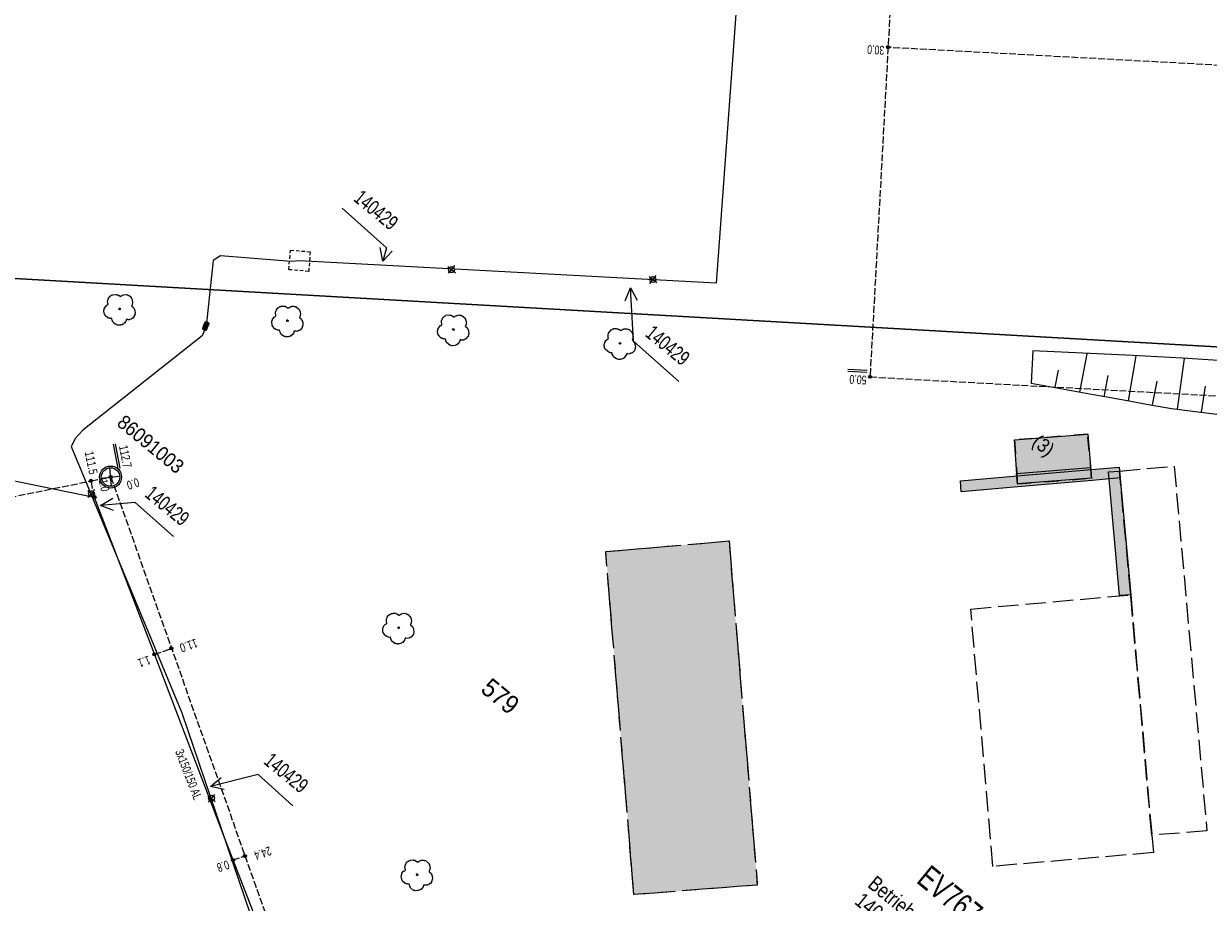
# Model space of a CAD drawing. Header units: metres. Extents: x -740 to 758, y -633 to 854.
# Tile 153 of 256: x -404 to -332, y 151 to 204. Entities that reach past the tile are written whole.
import ezdxf

# ---------------------------------------------------------------- set-up
doc = ezdxf.new("R2010")
doc.units = ezdxf.units.M
doc.header["$MEASUREMENT"] = 0
for name, pattern in [('1248_416', [1.664, 1.248, -0.416]), ('208_125', [0.3328, 0.208, -0.1248]), ('416_125', [0.5408, 0.416, -0.1248]), ('832_416', [1.248, 0.832, -0.416]), ('832_832', [1.664, 0.832, -0.832])]:
    doc.linetypes.add(name, pattern=pattern)
for name, color, linetype in [('Gis.LOVION', 7, 'Continuous'), ('Grundkarte.LOVION', 7, 'Continuous'), ('Grundkarte_Text.LOVION', 7, 'Continuous'), ('Strom.LOVION', 7, 'Continuous'), ('StromBemass.LOVION', 7, 'Continuous'), ('Telko.LOVION', 7, 'Continuous')]:
    doc.layers.add(name, color=color, linetype=linetype)
doc.styles.add('ERSTELLTER_STIL_1', font='arial.ttf')

msp = doc.modelspace()

# ---------------------------------------------------------------- hatches: boundary and pattern name
at = {"layer": 'Grundkarte.LOVION', "linetype": 'Continuous', "lineweight": 18}
for points in [[(-343.751, 179.096), (-343.578, 176.423), (-339.09, 176.773), (-339.321, 179.44)], [(-346.989, 175.942), (-343.561, 176.247), (-339.047, 176.63), (-337.349, 176.796), (-337.412, 177.44), (-339.083, 177.306), (-343.597, 176.924), (-347.026, 176.618)], [(-343.578, 176.423), (-339.09, 176.773), (-339.153, 177.417), (-343.641, 177.067)], [(-338.065, 177.169), (-337.391, 169.669), (-336.715, 169.705), (-337.389, 177.206)], [(-359.35, 152.123), (-361.063, 172.97), (-368.537, 172.328), (-366.829, 151.54)]]:
    msp.add_hatch(color=254, dxfattribs=at).paths.add_polyline_path(points)
at = {"layer": 'StromBemass.LOVION', "linetype": 'Continuous', "lineweight": 13}
for points in [[(-351.347, 202.828), (-351.34, 202.838), (-351.335, 202.849), (-351.33, 202.86), (-351.327, 202.872), (-351.326, 202.883), (-351.326, 202.895), (-351.327, 202.907), (-351.33, 202.919), (-351.335, 202.93), (-351.341, 202.941), (-351.348, 202.95), (-351.356, 202.959), (-351.365, 202.967), (-351.375, 202.973), (-351.386, 202.978), (-351.398, 202.982), (-351.41, 202.984), (-351.422, 202.985), (-351.434, 202.984), (-351.445, 202.982), (-351.457, 202.978), (-351.468, 202.973), (-351.478, 202.966), (-351.487, 202.959), (-351.495, 202.95), (-351.502, 202.94), (-351.508, 202.93), (-351.512, 202.918), (-351.515, 202.907), (-351.517, 202.895), (-351.517, 202.883), (-351.515, 202.871), (-351.512, 202.859), (-351.508, 202.848), (-351.502, 202.838), (-351.495, 202.828), (-351.487, 202.819), (-351.477, 202.812), (-351.467, 202.805), (-351.456, 202.8), (-351.445, 202.796), (-351.433, 202.794), (-351.421, 202.793), (-351.409, 202.794), (-351.397, 202.797), (-351.386, 202.8), (-351.375, 202.805), (-351.365, 202.812), (-351.356, 202.82)], [(-351.379, 202.842), (-351.375, 202.848), (-351.371, 202.855), (-351.368, 202.862), (-351.366, 202.87), (-351.365, 202.877), (-351.365, 202.885), (-351.366, 202.893), (-351.368, 202.9), (-351.371, 202.907), (-351.375, 202.914), (-351.379, 202.92), (-351.385, 202.926), (-351.391, 202.931), (-351.397, 202.935), (-351.404, 202.938), (-351.411, 202.94), (-351.419, 202.942), (-351.427, 202.942), (-351.434, 202.942), (-351.442, 202.94), (-351.449, 202.938), (-351.456, 202.934), (-351.463, 202.93), (-351.468, 202.925), (-351.474, 202.92), (-351.478, 202.914), (-351.482, 202.907), (-351.485, 202.9), (-351.487, 202.892), (-351.488, 202.885), (-351.487, 202.877), (-351.487, 202.869), (-351.485, 202.862), (-351.482, 202.855), (-351.478, 202.848), (-351.473, 202.842), (-351.468, 202.836), (-351.462, 202.831), (-351.456, 202.827), (-351.449, 202.824), (-351.441, 202.822), (-351.434, 202.82), (-351.426, 202.82), (-351.419, 202.82), (-351.411, 202.822), (-351.404, 202.824), (-351.397, 202.827), (-351.39, 202.832), (-351.384, 202.836)], [(-351.379, 202.842), (-351.375, 202.848), (-351.371, 202.855), (-351.368, 202.862), (-351.366, 202.87), (-351.365, 202.877), (-351.365, 202.885), (-351.366, 202.893), (-351.368, 202.9), (-351.371, 202.907), (-351.375, 202.914), (-351.379, 202.92), (-351.385, 202.926), (-351.391, 202.931), (-351.397, 202.935), (-351.404, 202.938), (-351.411, 202.94), (-351.419, 202.942), (-351.427, 202.942), (-351.434, 202.942), (-351.442, 202.94), (-351.449, 202.938), (-351.456, 202.934), (-351.463, 202.93), (-351.468, 202.925), (-351.474, 202.92), (-351.478, 202.914), (-351.482, 202.907), (-351.485, 202.9), (-351.487, 202.892), (-351.488, 202.885), (-351.487, 202.877), (-351.487, 202.869), (-351.485, 202.862), (-351.482, 202.855), (-351.478, 202.848), (-351.473, 202.842), (-351.468, 202.836), (-351.462, 202.831), (-351.456, 202.827), (-351.449, 202.824), (-351.441, 202.822), (-351.434, 202.82), (-351.426, 202.82), (-351.419, 202.82), (-351.411, 202.822), (-351.404, 202.824), (-351.397, 202.827), (-351.39, 202.832), (-351.384, 202.836)], [(-352.439, 182.861), (-352.432, 182.871), (-352.426, 182.881), (-352.422, 182.892), (-352.419, 182.903), (-352.418, 182.914), (-352.418, 182.926), (-352.419, 182.938), (-352.422, 182.949), (-352.427, 182.96), (-352.432, 182.97), (-352.439, 182.979), (-352.447, 182.988), (-352.456, 182.995), (-352.466, 183.001), (-352.477, 183.006), (-352.488, 183.01), (-352.499, 183.012), (-352.511, 183.012), (-352.522, 183.012), (-352.534, 183.009), (-352.545, 183.006), (-352.555, 183.001), (-352.565, 182.995), (-352.574, 182.987), (-352.582, 182.979), (-352.589, 182.969), (-352.594, 182.959), (-352.598, 182.948), (-352.601, 182.937), (-352.603, 182.925), (-352.603, 182.914), (-352.601, 182.902), (-352.598, 182.891), (-352.594, 182.88), (-352.588, 182.87), (-352.581, 182.861), (-352.573, 182.852), (-352.564, 182.845), (-352.555, 182.839), (-352.544, 182.834), (-352.533, 182.83), (-352.522, 182.828), (-352.51, 182.827), (-352.498, 182.828), (-352.487, 182.83), (-352.476, 182.834), (-352.465, 182.839), (-352.456, 182.845), (-352.447, 182.853)], [(-352.466, 182.873), (-352.461, 182.879), (-352.457, 182.886), (-352.455, 182.893), (-352.453, 182.9), (-352.452, 182.908), (-352.452, 182.915), (-352.453, 182.923), (-352.455, 182.931), (-352.458, 182.938), (-352.461, 182.944), (-352.466, 182.951), (-352.471, 182.956), (-352.477, 182.961), (-352.483, 182.965), (-352.49, 182.968), (-352.498, 182.971), (-352.505, 182.972), (-352.513, 182.973), (-352.521, 182.972), (-352.528, 182.971), (-352.535, 182.968), (-352.542, 182.965), (-352.549, 182.961), (-352.555, 182.956), (-352.56, 182.95), (-352.564, 182.944), (-352.568, 182.937), (-352.571, 182.93), (-352.573, 182.923), (-352.574, 182.915), (-352.574, 182.907), (-352.573, 182.9), (-352.571, 182.892), (-352.568, 182.885), (-352.564, 182.879), (-352.56, 182.872), (-352.554, 182.867), (-352.549, 182.862), (-352.542, 182.858), (-352.535, 182.855), (-352.528, 182.852), (-352.52, 182.851), (-352.513, 182.85), (-352.505, 182.851), (-352.497, 182.852), (-352.49, 182.855), (-352.483, 182.858), (-352.477, 182.862), (-352.471, 182.867)], [(-352.466, 182.873), (-352.461, 182.879), (-352.457, 182.886), (-352.455, 182.893), (-352.453, 182.9), (-352.452, 182.908), (-352.452, 182.915), (-352.453, 182.923), (-352.455, 182.931), (-352.458, 182.938), (-352.461, 182.944), (-352.466, 182.951), (-352.471, 182.956), (-352.477, 182.961), (-352.483, 182.965), (-352.49, 182.968), (-352.498, 182.971), (-352.505, 182.972), (-352.513, 182.973), (-352.521, 182.972), (-352.528, 182.971), (-352.535, 182.968), (-352.542, 182.965), (-352.549, 182.961), (-352.555, 182.956), (-352.56, 182.95), (-352.564, 182.944), (-352.568, 182.937), (-352.571, 182.93), (-352.573, 182.923), (-352.574, 182.915), (-352.574, 182.907), (-352.573, 182.9), (-352.571, 182.892), (-352.568, 182.885), (-352.564, 182.879), (-352.56, 182.872), (-352.554, 182.867), (-352.549, 182.862), (-352.542, 182.858), (-352.535, 182.855), (-352.528, 182.852), (-352.52, 182.851), (-352.513, 182.85), (-352.505, 182.851), (-352.497, 182.852), (-352.49, 182.855), (-352.483, 182.858), (-352.477, 182.862), (-352.471, 182.867)], [(-399.661, 176.553), (-399.654, 176.563), (-399.648, 176.573), (-399.644, 176.584), (-399.641, 176.595), (-399.64, 176.607), (-399.64, 176.619), (-399.641, 176.63), (-399.644, 176.642), (-399.649, 176.653), (-399.654, 176.663), (-399.661, 176.672), (-399.669, 176.681), (-399.678, 176.688), (-399.688, 176.695), (-399.699, 176.699), (-399.71, 176.703), (-399.722, 176.705), (-399.733, 176.706), (-399.745, 176.705), (-399.757, 176.703), (-399.768, 176.699), (-399.778, 176.694), (-399.788, 176.688), (-399.797, 176.68), (-399.805, 176.672), (-399.812, 176.662), (-399.818, 176.652), (-399.822, 176.641), (-399.825, 176.63), (-399.826, 176.618), (-399.826, 176.606), (-399.825, 176.595), (-399.822, 176.583), (-399.818, 176.572), (-399.812, 176.562), (-399.805, 176.553), (-399.797, 176.544), (-399.788, 176.537), (-399.778, 176.53), (-399.767, 176.525), (-399.756, 176.522), (-399.745, 176.52), (-399.733, 176.519), (-399.721, 176.52), (-399.71, 176.522), (-399.698, 176.526), (-399.688, 176.531), (-399.678, 176.537), (-399.669, 176.544)], [(-398.471, 176.779), (-398.464, 176.788), (-398.458, 176.799), (-398.454, 176.81), (-398.451, 176.822), (-398.449, 176.834), (-398.449, 176.846), (-398.451, 176.858), (-398.454, 176.869), (-398.458, 176.88), (-398.464, 176.891), (-398.471, 176.901), (-398.479, 176.909), (-398.489, 176.917), (-398.499, 176.923), (-398.51, 176.928), (-398.521, 176.932), (-398.533, 176.934), (-398.545, 176.935), (-398.557, 176.934), (-398.569, 176.932), (-398.58, 176.928), (-398.591, 176.923), (-398.601, 176.916), (-398.61, 176.909), (-398.618, 176.9), (-398.625, 176.89), (-398.631, 176.88), (-398.636, 176.869), (-398.639, 176.857), (-398.64, 176.845), (-398.64, 176.833), (-398.638, 176.821), (-398.635, 176.81), (-398.631, 176.798), (-398.625, 176.788), (-398.618, 176.778), (-398.61, 176.77), (-398.601, 176.762), (-398.59, 176.756), (-398.58, 176.75), (-398.568, 176.747), (-398.556, 176.745), (-398.544, 176.744), (-398.532, 176.745), (-398.521, 176.747), (-398.509, 176.751), (-398.498, 176.756), (-398.488, 176.762), (-398.479, 176.77)], [(-398.468, 176.785), (-398.461, 176.795), (-398.455, 176.806), (-398.451, 176.817), (-398.448, 176.829), (-398.446, 176.841), (-398.446, 176.853), (-398.448, 176.865), (-398.451, 176.876), (-398.455, 176.888), (-398.461, 176.898), (-398.468, 176.908), (-398.476, 176.917), (-398.486, 176.924), (-398.496, 176.931), (-398.507, 176.936), (-398.518, 176.939), (-398.53, 176.942), (-398.542, 176.942), (-398.554, 176.942), (-398.566, 176.939), (-398.578, 176.936), (-398.588, 176.93), (-398.599, 176.924), (-398.608, 176.916), (-398.616, 176.907), (-398.623, 176.898), (-398.629, 176.887), (-398.633, 176.876), (-398.636, 176.864), (-398.638, 176.852), (-398.638, 176.84), (-398.636, 176.828), (-398.633, 176.816), (-398.629, 176.805), (-398.623, 176.795), (-398.616, 176.785), (-398.607, 176.776), (-398.598, 176.769), (-398.588, 176.762), (-398.577, 176.757), (-398.566, 176.753), (-398.554, 176.751), (-398.542, 176.75), (-398.53, 176.751), (-398.518, 176.754), (-398.506, 176.757), (-398.495, 176.762), (-398.485, 176.769), (-398.476, 176.777)], [(-399.452, 175.569), (-399.445, 175.579), (-399.439, 175.589), (-399.435, 175.6), (-399.432, 175.612), (-399.43, 175.623), (-399.43, 175.635), (-399.432, 175.647), (-399.435, 175.659), (-399.439, 175.67), (-399.445, 175.68), (-399.452, 175.69), (-399.46, 175.699), (-399.469, 175.706), (-399.479, 175.712), (-399.49, 175.717), (-399.502, 175.721), (-399.513, 175.723), (-399.525, 175.724), (-399.537, 175.723), (-399.549, 175.721), (-399.56, 175.717), (-399.571, 175.712), (-399.581, 175.706), (-399.59, 175.698), (-399.598, 175.689), (-399.605, 175.68), (-399.611, 175.669), (-399.615, 175.658), (-399.618, 175.647), (-399.62, 175.635), (-399.62, 175.623), (-399.618, 175.611), (-399.615, 175.599), (-399.611, 175.588), (-399.605, 175.578), (-399.598, 175.568), (-399.59, 175.56), (-399.58, 175.552), (-399.57, 175.546), (-399.56, 175.541), (-399.548, 175.537), (-399.537, 175.535), (-399.525, 175.534), (-399.513, 175.535), (-399.501, 175.537), (-399.49, 175.541), (-399.479, 175.546), (-399.469, 175.552), (-399.46, 175.56)], [(-395.823, 166.043), (-395.816, 166.052), (-395.811, 166.063), (-395.806, 166.074), (-395.803, 166.085), (-395.802, 166.097), (-395.802, 166.109), (-395.803, 166.121), (-395.806, 166.132), (-395.811, 166.143), (-395.817, 166.154), (-395.824, 166.163), (-395.832, 166.172), (-395.841, 166.179), (-395.851, 166.186), (-395.862, 166.191), (-395.873, 166.194), (-395.885, 166.197), (-395.897, 166.197), (-395.909, 166.197), (-395.92, 166.194), (-395.931, 166.191), (-395.942, 166.185), (-395.952, 166.179), (-395.961, 166.171), (-395.969, 166.163), (-395.976, 166.153), (-395.982, 166.143), (-395.986, 166.132), (-395.989, 166.12), (-395.991, 166.108), (-395.991, 166.096), (-395.989, 166.085), (-395.986, 166.073), (-395.982, 166.062), (-395.976, 166.052), (-395.969, 166.042), (-395.961, 166.033), (-395.952, 166.026), (-395.942, 166.02), (-395.931, 166.015), (-395.92, 166.011), (-395.908, 166.009), (-395.896, 166.008), (-395.884, 166.009), (-395.873, 166.011), (-395.861, 166.015), (-395.85, 166.02), (-395.84, 166.026), (-395.831, 166.034)], [(-394.797, 166.407), (-394.79, 166.417), (-394.784, 166.427), (-394.78, 166.438), (-394.777, 166.45), (-394.775, 166.462), (-394.775, 166.474), (-394.777, 166.485), (-394.78, 166.497), (-394.784, 166.508), (-394.79, 166.518), (-394.797, 166.528), (-394.805, 166.537), (-394.814, 166.544), (-394.824, 166.55), (-394.835, 166.555), (-394.846, 166.559), (-394.858, 166.561), (-394.87, 166.562), (-394.882, 166.561), (-394.894, 166.559), (-394.905, 166.555), (-394.916, 166.55), (-394.926, 166.544), (-394.935, 166.536), (-394.943, 166.527), (-394.95, 166.518), (-394.955, 166.507), (-394.96, 166.496), (-394.963, 166.485), (-394.964, 166.473), (-394.964, 166.461), (-394.963, 166.449), (-394.96, 166.438), (-394.955, 166.427), (-394.949, 166.416), (-394.942, 166.407), (-394.934, 166.398), (-394.925, 166.391), (-394.915, 166.384), (-394.904, 166.379), (-394.893, 166.376), (-394.881, 166.373), (-394.869, 166.373), (-394.858, 166.373), (-394.846, 166.376), (-394.835, 166.379), (-394.824, 166.385), (-394.814, 166.391), (-394.805, 166.399)], [(-391.057, 153.572), (-391.05, 153.582), (-391.045, 153.592), (-391.04, 153.603), (-391.037, 153.614), (-391.036, 153.625), (-391.036, 153.637), (-391.038, 153.648), (-391.04, 153.66), (-391.045, 153.67), (-391.05, 153.681), (-391.057, 153.69), (-391.065, 153.698), (-391.074, 153.706), (-391.084, 153.712), (-391.095, 153.717), (-391.106, 153.721), (-391.117, 153.723), (-391.129, 153.723), (-391.14, 153.723), (-391.152, 153.72), (-391.163, 153.717), (-391.173, 153.712), (-391.183, 153.706), (-391.192, 153.698), (-391.2, 153.69), (-391.207, 153.68), (-391.212, 153.67), (-391.216, 153.659), (-391.219, 153.648), (-391.221, 153.636), (-391.221, 153.625), (-391.219, 153.613), (-391.216, 153.602), (-391.212, 153.591), (-391.206, 153.581), (-391.199, 153.572), (-391.191, 153.563), (-391.183, 153.556), (-391.173, 153.55), (-391.162, 153.545), (-391.151, 153.541), (-391.14, 153.539), (-391.128, 153.538), (-391.116, 153.539), (-391.105, 153.541), (-391.094, 153.545), (-391.084, 153.55), (-391.074, 153.556), (-391.065, 153.564)], [(-390.334, 153.826), (-390.327, 153.836), (-390.322, 153.846), (-390.317, 153.857), (-390.314, 153.869), (-390.313, 153.881), (-390.313, 153.893), (-390.315, 153.905), (-390.318, 153.917), (-390.322, 153.928), (-390.328, 153.938), (-390.335, 153.948), (-390.343, 153.957), (-390.352, 153.964), (-390.363, 153.971), (-390.373, 153.976), (-390.385, 153.979), (-390.397, 153.982), (-390.409, 153.982), (-390.421, 153.982), (-390.432, 153.979), (-390.444, 153.975), (-390.455, 153.97), (-390.465, 153.964), (-390.474, 153.956), (-390.482, 153.947), (-390.489, 153.938), (-390.495, 153.927), (-390.499, 153.916), (-390.502, 153.904), (-390.504, 153.892), (-390.504, 153.88), (-390.502, 153.868), (-390.499, 153.857), (-390.495, 153.846), (-390.489, 153.835), (-390.482, 153.826), (-390.474, 153.817), (-390.464, 153.809), (-390.454, 153.803), (-390.443, 153.798), (-390.432, 153.794), (-390.42, 153.792), (-390.408, 153.791), (-390.396, 153.792), (-390.384, 153.794), (-390.373, 153.798), (-390.362, 153.803), (-390.352, 153.81), (-390.343, 153.817)]]:
    msp.add_hatch(color=7, dxfattribs=at).paths.add_polyline_path(points)
at = {"layer": 'Telko.LOVION', "linetype": 'Continuous', "lineweight": 13}
msp.add_hatch(color=7, dxfattribs=at).paths.add_polyline_path([(-392.728, 185.775), (-392.6, 186.127), (-392.586, 186.143), (-392.589, 186.173), (-392.621, 186.199), (-392.744, 186.246), (-392.76, 186.259), (-392.79, 186.257), (-392.829, 186.208), (-392.957, 185.856), (-392.97, 185.84), (-392.968, 185.811), (-392.919, 185.771), (-392.813, 185.737), (-392.797, 185.724), (-392.767, 185.727)])

# ---------------------------------------------------------------- linework, layer by layer
at = {"layer": 'Gis.LOVION', "color": 44, "linetype": 'Continuous', "lineweight": 18}
for points in [[(-397.606, 186.392), (-397.603, 186.362), (-397.616, 186.346), (-397.613, 186.317), (-397.666, 186.253), (-397.663, 186.223), (-397.703, 186.175), (-397.732, 186.172), (-397.785, 186.108), (-397.814, 186.105), (-397.827, 186.089), (-397.857, 186.086), (-397.87, 186.07), (-397.928, 186.065), (-397.941, 186.048), (-398.059, 186.037), (-398.075, 186.05), (-398.133, 186.044), (-398.165, 186.071), (-398.195, 186.068), (-398.243, 186.108), (-398.272, 186.105), (-398.369, 186.184), (-398.371, 186.213), (-398.404, 186.24), (-398.406, 186.269), (-398.439, 186.295), (-398.441, 186.325), (-398.457, 186.338), (-398.469, 186.455), (-398.586, 186.444), (-398.618, 186.47), (-398.647, 186.467), (-398.68, 186.494), (-398.709, 186.491), (-398.87, 186.623), (-398.872, 186.652), (-398.905, 186.678), (-398.907, 186.708), (-398.923, 186.721), (-398.926, 186.75), (-398.942, 186.763), (-398.96, 186.939), (-398.946, 186.955), (-398.952, 187.014), (-398.926, 187.046), (-398.929, 187.075), (-398.77, 187.268), (-398.741, 187.271), (-398.714, 187.303), (-398.698, 187.29), (-398.704, 187.348), (-398.72, 187.361), (-398.734, 187.508), (-398.721, 187.524), (-398.724, 187.553), (-398.698, 187.585), (-398.7, 187.615), (-398.687, 187.631), (-398.69, 187.66), (-398.558, 187.821), (-398.529, 187.823), (-398.502, 187.856), (-398.473, 187.858), (-398.46, 187.875), (-398.431, 187.877), (-398.417, 187.893), (-398.242, 187.911), (-398.226, 187.897), (-398.167, 187.903), (-398.151, 187.89), (-398.122, 187.893), (-398.074, 187.853), (-398.044, 187.856), (-397.948, 187.777), (-397.908, 187.825), (-397.879, 187.828), (-397.853, 187.86), (-397.794, 187.866), (-397.781, 187.882), (-397.576, 187.902), (-397.544, 187.875), (-397.514, 187.878), (-397.482, 187.852), (-397.453, 187.855), (-397.308, 187.736), (-397.306, 187.707), (-397.29, 187.693), (-397.287, 187.664), (-397.255, 187.638), (-397.252, 187.608), (-397.236, 187.595), (-397.213, 187.361), (-397.239, 187.329), (-397.236, 187.3), (-397.249, 187.284), (-397.247, 187.254), (-397.273, 187.222), (-397.177, 187.143), (-397.174, 187.114), (-397.142, 187.087), (-397.139, 187.058), (-397.123, 187.045), (-397.12, 187.015), (-397.104, 187.002), (-397.101, 186.973), (-397.085, 186.96), (-397.065, 186.755), (-397.078, 186.739), (-397.075, 186.709), (-397.088, 186.693), (-397.085, 186.664), (-397.125, 186.616), (-397.122, 186.587), (-397.228, 186.458), (-397.257, 186.455), (-397.284, 186.423), (-397.313, 186.42), (-397.326, 186.404), (-397.414, 186.396), (-397.427, 186.38), (-397.486, 186.374), (-397.502, 186.387), (-397.56, 186.381), (-397.576, 186.394)], [(-397.975, 186.991), (-397.988, 186.975), (-398.004, 186.988), (-398.017, 186.972), (-398.049, 186.998), (-398.036, 187.015), (-398.052, 187.028), (-398.039, 187.044), (-398.026, 187.06), (-398.012, 187.076), (-397.983, 187.079), (-397.951, 187.052), (-397.964, 187.036), (-397.948, 187.023), (-397.961, 187.007)], [(-387.414, 185.689), (-387.44, 185.656), (-387.437, 185.627), (-387.451, 185.611), (-387.448, 185.582), (-387.567, 185.437), (-387.596, 185.434), (-387.636, 185.386), (-387.665, 185.383), (-387.678, 185.367), (-387.737, 185.361), (-387.75, 185.345), (-387.867, 185.334), (-387.883, 185.347), (-387.942, 185.341), (-387.958, 185.355), (-387.987, 185.352), (-388.003, 185.365), (-388.032, 185.362), (-388.097, 185.415), (-388.126, 185.412), (-388.158, 185.439), (-388.161, 185.468), (-388.241, 185.534), (-388.244, 185.563), (-388.26, 185.576), (-388.263, 185.606), (-388.279, 185.619), (-388.288, 185.707), (-388.304, 185.72), (-388.307, 185.749), (-388.394, 185.741), (-388.41, 185.754), (-388.44, 185.751), (-388.472, 185.777), (-388.501, 185.774), (-388.517, 185.788), (-388.546, 185.785), (-388.675, 185.89), (-388.678, 185.92), (-388.726, 185.959), (-388.729, 185.989), (-388.745, 186.002), (-388.748, 186.031), (-388.764, 186.044), (-388.784, 186.249), (-388.771, 186.265), (-388.774, 186.295), (-388.76, 186.311), (-388.763, 186.34), (-388.737, 186.372), (-388.74, 186.401), (-388.621, 186.546), (-388.592, 186.549), (-388.565, 186.581), (-388.536, 186.584), (-388.559, 186.818), (-388.546, 186.834), (-388.548, 186.863), (-388.522, 186.896), (-388.525, 186.925), (-388.499, 186.957), (-388.501, 186.986), (-388.409, 187.099), (-388.38, 187.102), (-388.353, 187.134), (-388.324, 187.137), (-388.298, 187.169), (-388.239, 187.174), (-388.226, 187.19), (-388.05, 187.208), (-388.034, 187.194), (-387.976, 187.2), (-387.927, 187.161), (-387.898, 187.163), (-387.786, 187.071), (-387.759, 187.103), (-387.73, 187.106), (-387.703, 187.138), (-387.674, 187.141), (-387.661, 187.157), (-387.632, 187.16), (-387.605, 187.192), (-387.589, 187.179), (-387.56, 187.182), (-387.547, 187.198), (-387.488, 187.203), (-387.472, 187.19), (-387.443, 187.193), (-387.427, 187.18), (-387.368, 187.186), (-387.336, 187.159), (-387.307, 187.162), (-387.13, 187.017), (-387.127, 186.988), (-387.095, 186.961), (-387.089, 186.903), (-387.073, 186.889), (-387.07, 186.86), (-387.054, 186.847), (-387.04, 186.701), (-387.053, 186.684), (-387.05, 186.655), (-387.064, 186.639), (-387.058, 186.581), (-387.097, 186.532), (-387.095, 186.503), (-386.998, 186.424), (-386.995, 186.395), (-386.947, 186.355), (-386.941, 186.296), (-386.925, 186.283), (-386.922, 186.254), (-386.906, 186.241), (-386.889, 186.065), (-386.902, 186.049), (-386.9, 186.02), (-386.913, 186.004), (-386.91, 185.974), (-386.936, 185.942), (-386.933, 185.913), (-387.065, 185.752), (-387.095, 185.749), (-387.121, 185.717), (-387.15, 185.714), (-387.164, 185.698), (-387.222, 185.693), (-387.235, 185.677), (-387.294, 185.671), (-387.31, 185.684), (-387.369, 185.678), (-387.385, 185.691)], [(-387.796, 186.272), (-387.812, 186.285), (-387.825, 186.269), (-387.841, 186.282), (-387.871, 186.279), (-387.858, 186.295), (-387.874, 186.309), (-387.876, 186.338), (-387.863, 186.354), (-387.85, 186.37), (-387.821, 186.373), (-387.773, 186.333), (-387.786, 186.317), (-387.77, 186.304), (-387.783, 186.288)], [(-377.373, 185.163), (-377.37, 185.134), (-377.383, 185.118), (-377.38, 185.088), (-377.407, 185.056), (-377.404, 185.027), (-377.496, 184.914), (-377.525, 184.912), (-377.565, 184.863), (-377.594, 184.861), (-377.621, 184.828), (-377.679, 184.823), (-377.692, 184.807), (-377.81, 184.795), (-377.826, 184.808), (-377.884, 184.803), (-377.9, 184.816), (-377.93, 184.813), (-377.962, 184.839), (-377.991, 184.837), (-378.168, 184.982), (-378.171, 185.011), (-378.203, 185.038), (-378.206, 185.067), (-378.222, 185.08), (-378.227, 185.139), (-378.243, 185.152), (-378.249, 185.21), (-378.337, 185.202), (-378.353, 185.215), (-378.382, 185.212), (-378.414, 185.238), (-378.444, 185.236), (-378.476, 185.262), (-378.505, 185.259), (-378.618, 185.352), (-378.621, 185.381), (-378.669, 185.421), (-378.672, 185.45), (-378.688, 185.463), (-378.691, 185.492), (-378.707, 185.505), (-378.727, 185.71), (-378.713, 185.726), (-378.716, 185.756), (-378.703, 185.772), (-378.706, 185.801), (-378.693, 185.817), (-378.696, 185.846), (-378.55, 186.023), (-378.521, 186.026), (-378.495, 186.058), (-378.465, 186.061), (-378.481, 186.074), (-378.501, 186.279), (-378.488, 186.295), (-378.491, 186.325), (-378.478, 186.341), (-378.481, 186.37), (-378.441, 186.418), (-378.444, 186.447), (-378.338, 186.576), (-378.309, 186.579), (-378.283, 186.611), (-378.253, 186.614), (-378.227, 186.646), (-377.993, 186.669), (-377.977, 186.656), (-377.918, 186.661), (-377.886, 186.635), (-377.857, 186.638), (-377.728, 186.532), (-377.689, 186.58), (-377.659, 186.583), (-377.633, 186.615), (-377.604, 186.618), (-377.59, 186.634), (-377.532, 186.64), (-377.519, 186.656), (-377.431, 186.665), (-377.415, 186.651), (-377.356, 186.657), (-377.34, 186.644), (-377.311, 186.647), (-377.295, 186.634), (-377.265, 186.636), (-377.057, 186.465), (-377.051, 186.406), (-377.019, 186.38), (-377.01, 186.292), (-376.994, 186.279), (-376.983, 186.162), (-376.996, 186.146), (-376.993, 186.116), (-377.006, 186.1), (-377.003, 186.071), (-377.017, 186.055), (-377.014, 186.026), (-377.053, 185.977), (-376.925, 185.872), (-376.922, 185.843), (-376.89, 185.816), (-376.884, 185.758), (-376.868, 185.744), (-376.865, 185.715), (-376.849, 185.702), (-376.835, 185.555), (-376.848, 185.539), (-376.842, 185.481), (-376.855, 185.465), (-376.853, 185.436), (-376.879, 185.403), (-376.876, 185.374), (-377.008, 185.213), (-377.037, 185.211), (-377.064, 185.178), (-377.093, 185.176), (-377.106, 185.159), (-377.165, 185.154), (-377.178, 185.138), (-377.237, 185.132), (-377.253, 185.145), (-377.311, 185.139), (-377.327, 185.153), (-377.357, 185.15)], [(-377.726, 185.749), (-377.755, 185.746), (-377.768, 185.73), (-377.832, 185.783), (-377.819, 185.799), (-377.806, 185.815), (-377.793, 185.831), (-377.779, 185.847), (-377.715, 185.795), (-377.728, 185.778)], [(-367.271, 184.318), (-367.268, 184.289), (-367.294, 184.257), (-367.291, 184.228), (-367.437, 184.051), (-367.466, 184.048), (-367.492, 184.016), (-367.522, 184.013), (-367.535, 183.997), (-367.623, 183.988), (-367.636, 183.972), (-367.724, 183.964), (-367.74, 183.977), (-367.769, 183.974), (-367.785, 183.987), (-367.844, 183.981), (-367.892, 184.021), (-367.921, 184.018), (-368.066, 184.137), (-368.069, 184.166), (-368.101, 184.193), (-368.106, 184.251), (-368.139, 184.278), (-368.147, 184.366), (-368.163, 184.379), (-368.222, 184.373), (-368.238, 184.386), (-368.296, 184.38), (-368.329, 184.407), (-368.358, 184.404), (-368.551, 184.563), (-368.553, 184.592), (-368.57, 184.605), (-368.572, 184.634), (-368.605, 184.661), (-368.613, 184.749), (-368.629, 184.762), (-368.635, 184.82), (-368.622, 184.836), (-368.627, 184.895), (-368.614, 184.911), (-368.617, 184.94), (-368.591, 184.972), (-368.594, 185.002), (-368.554, 185.05), (-368.557, 185.079), (-368.504, 185.143), (-368.475, 185.146), (-368.422, 185.211), (-368.393, 185.213), (-368.366, 185.246), (-368.382, 185.259), (-368.399, 185.434), (-368.386, 185.451), (-368.392, 185.509), (-368.366, 185.541), (-368.368, 185.57), (-368.21, 185.763), (-368.181, 185.766), (-368.167, 185.782), (-368.138, 185.785), (-368.112, 185.817), (-368.053, 185.823), (-368.04, 185.839), (-367.952, 185.848), (-367.936, 185.834), (-367.878, 185.84), (-367.861, 185.827), (-367.832, 185.83), (-367.8, 185.803), (-367.771, 185.806), (-367.739, 185.78), (-367.709, 185.783), (-367.613, 185.703), (-367.56, 185.768), (-367.531, 185.771), (-367.504, 185.803), (-367.446, 185.808), (-367.433, 185.825), (-367.345, 185.833), (-367.329, 185.82), (-367.27, 185.826), (-367.254, 185.812), (-367.225, 185.815), (-367.209, 185.802), (-367.18, 185.805), (-367.147, 185.779), (-367.118, 185.781), (-367.006, 185.689), (-367.003, 185.66), (-366.955, 185.62), (-366.952, 185.591), (-366.936, 185.578), (-366.933, 185.548), (-366.917, 185.535), (-366.911, 185.477), (-366.895, 185.463), (-366.883, 185.346), (-366.897, 185.33), (-366.891, 185.272), (-366.904, 185.256), (-366.901, 185.226), (-366.928, 185.194), (-366.922, 185.136), (-366.874, 185.096), (-366.871, 185.067), (-366.823, 185.027), (-366.82, 184.998), (-366.788, 184.971), (-366.785, 184.942), (-366.769, 184.929), (-366.763, 184.87), (-366.747, 184.857), (-366.733, 184.711), (-366.746, 184.695), (-366.743, 184.665), (-366.756, 184.649), (-366.753, 184.62), (-366.767, 184.604), (-366.764, 184.575), (-366.803, 184.526), (-366.8, 184.497), (-366.88, 184.401), (-366.909, 184.398), (-366.949, 184.35), (-367.007, 184.344), (-367.02, 184.328), (-367.079, 184.322), (-367.092, 184.306), (-367.18, 184.298), (-367.196, 184.311), (-367.225, 184.308), (-367.241, 184.321)], [(-380.688, 167.076), (-380.714, 167.044), (-380.711, 167.014), (-380.738, 166.982), (-380.735, 166.953), (-380.841, 166.824), (-380.87, 166.822), (-380.91, 166.773), (-380.968, 166.768), (-380.981, 166.752), (-381.069, 166.743), (-381.082, 166.727), (-381.141, 166.721), (-381.157, 166.734), (-381.215, 166.729), (-381.248, 166.755), (-381.277, 166.752), (-381.293, 166.765), (-381.322, 166.763), (-381.499, 166.908), (-381.502, 166.937), (-381.534, 166.963), (-381.54, 167.022), (-381.556, 167.035), (-381.562, 167.094), (-381.578, 167.107), (-381.58, 167.136), (-381.668, 167.128), (-381.7, 167.154), (-381.73, 167.151), (-381.746, 167.164), (-381.775, 167.162), (-381.823, 167.201), (-381.853, 167.198), (-381.933, 167.264), (-381.936, 167.294), (-381.984, 167.333), (-381.987, 167.363), (-382.003, 167.376), (-382.006, 167.405), (-382.038, 167.431), (-382.058, 167.636), (-382.045, 167.652), (-382.048, 167.682), (-382.034, 167.698), (-382.037, 167.727), (-381.998, 167.775), (-382, 167.805), (-381.895, 167.933), (-381.866, 167.936), (-381.839, 167.968), (-381.81, 167.971), (-381.83, 168.176), (-381.817, 168.192), (-381.822, 168.251), (-381.796, 168.283), (-381.799, 168.312), (-381.759, 168.36), (-381.762, 168.389), (-381.683, 168.486), (-381.654, 168.489), (-381.627, 168.521), (-381.598, 168.524), (-381.571, 168.556), (-381.542, 168.559), (-381.529, 168.575), (-381.441, 168.583), (-381.428, 168.599), (-381.369, 168.605), (-381.353, 168.592), (-381.324, 168.595), (-381.308, 168.582), (-381.249, 168.587), (-381.217, 168.561), (-381.188, 168.564), (-381.059, 168.458), (-381.033, 168.49), (-381.004, 168.493), (-380.964, 168.541), (-380.935, 168.544), (-380.922, 168.56), (-380.892, 168.563), (-380.879, 168.579), (-380.733, 168.594), (-380.717, 168.58), (-380.658, 168.586), (-380.626, 168.56), (-380.597, 168.562), (-380.532, 168.51), (-380.503, 168.513), (-380.455, 168.473), (-380.452, 168.444), (-380.388, 168.391), (-380.385, 168.362), (-380.369, 168.348), (-380.366, 168.319), (-380.35, 168.306), (-380.347, 168.277), (-380.331, 168.263), (-380.314, 168.088), (-380.327, 168.072), (-380.321, 168.013), (-380.335, 167.997), (-380.332, 167.968), (-380.371, 167.92), (-380.368, 167.89), (-380.256, 167.798), (-380.253, 167.769), (-380.221, 167.742), (-380.215, 167.684), (-380.199, 167.67), (-380.196, 167.641), (-380.18, 167.628), (-380.16, 167.423), (-380.187, 167.391), (-380.184, 167.362), (-380.197, 167.345), (-380.194, 167.316), (-380.339, 167.139), (-380.369, 167.137), (-380.395, 167.104), (-380.454, 167.099), (-380.467, 167.083), (-380.643, 167.065), (-380.659, 167.079)], [(-379.566, 152.127), (-379.579, 152.111), (-379.577, 152.081), (-379.603, 152.049), (-379.6, 152.02), (-379.732, 151.859), (-379.761, 151.856), (-379.788, 151.824), (-379.846, 151.819), (-379.86, 151.802), (-379.889, 151.8), (-379.902, 151.784), (-380.048, 151.769), (-380.065, 151.782), (-380.094, 151.78), (-380.11, 151.793), (-380.139, 151.79), (-380.155, 151.803), (-380.184, 151.8), (-380.377, 151.959), (-380.38, 151.988), (-380.412, 152.014), (-380.418, 152.073), (-380.434, 152.086), (-380.44, 152.145), (-380.456, 152.158), (-380.459, 152.187), (-380.547, 152.179), (-380.563, 152.192), (-380.592, 152.189), (-380.608, 152.202), (-380.637, 152.199), (-380.685, 152.239), (-380.715, 152.236), (-380.827, 152.329), (-380.83, 152.358), (-380.878, 152.397), (-380.881, 152.427), (-380.897, 152.44), (-380.903, 152.498), (-380.919, 152.512), (-380.936, 152.687), (-380.923, 152.703), (-380.926, 152.733), (-380.899, 152.765), (-380.902, 152.794), (-380.889, 152.81), (-380.892, 152.839), (-380.786, 152.968), (-380.757, 152.971), (-380.731, 153.003), (-380.701, 153.006), (-380.675, 153.038), (-380.678, 153.067), (-380.694, 153.08), (-380.705, 153.198), (-380.692, 153.214), (-380.698, 153.272), (-380.685, 153.288), (-380.687, 153.318), (-380.674, 153.334), (-380.677, 153.363), (-380.638, 153.411), (-380.64, 153.44), (-380.574, 153.521), (-380.545, 153.524), (-380.505, 153.572), (-380.476, 153.575), (-380.45, 153.607), (-380.391, 153.613), (-380.378, 153.629), (-380.202, 153.646), (-380.186, 153.633), (-380.157, 153.635), (-380.141, 153.622), (-380.112, 153.625), (-380.096, 153.612), (-380.066, 153.615), (-379.938, 153.509), (-379.925, 153.525), (-379.895, 153.528), (-379.856, 153.576), (-379.826, 153.579), (-379.813, 153.595), (-379.784, 153.598), (-379.771, 153.614), (-379.712, 153.62), (-379.699, 153.636), (-379.67, 153.639), (-379.654, 153.626), (-379.566, 153.634), (-379.534, 153.608), (-379.504, 153.611), (-379.488, 153.597), (-379.459, 153.6), (-379.282, 153.455), (-379.279, 153.426), (-379.247, 153.399), (-379.244, 153.37), (-379.228, 153.357), (-379.223, 153.298), (-379.207, 153.285), (-379.189, 153.109), (-379.203, 153.093), (-379.2, 153.064), (-379.213, 153.048), (-379.21, 153.019), (-379.236, 152.987), (-379.231, 152.928), (-379.134, 152.849), (-379.131, 152.819), (-379.099, 152.793), (-379.096, 152.764), (-379.08, 152.751), (-379.075, 152.692), (-379.059, 152.679), (-379.041, 152.503), (-379.055, 152.487), (-379.049, 152.429), (-379.075, 152.396), (-379.072, 152.367), (-379.125, 152.303), (-379.122, 152.274), (-379.162, 152.225), (-379.191, 152.222), (-379.231, 152.174), (-379.26, 152.171), (-379.287, 152.139), (-379.345, 152.134), (-379.358, 152.117), (-379.475, 152.106), (-379.492, 152.119), (-379.55, 152.114)], [(-379.935, 152.726), (-379.948, 152.71), (-379.978, 152.707), (-380.026, 152.747), (-380.013, 152.763), (-380.029, 152.776), (-380.015, 152.792), (-380.002, 152.808), (-379.986, 152.795), (-379.973, 152.811), (-379.925, 152.771), (-379.938, 152.755), (-379.922, 152.742)]]:
    msp.add_lwpolyline(points, close=True, dxfattribs=at)
for points in [[(-398.618, 177.396), (-398.509, 176.284)], [(-399.12, 176.786), (-398.007, 176.894)]]:
    msp.add_lwpolyline(points, dxfattribs=at)
for centre, radius in [((-367.669, 184.95), 0.0512), ((-398.552, 176.844), 0.666), ((-398.553, 176.845), 0.561), ((-381.091, 167.711), 0.0502)]:
    msp.add_circle(centre, radius, dxfattribs=at)
at = {"layer": 'Grundkarte.LOVION', "color": 253, "linetype": 'Continuous', "lineweight": 18}
msp.add_lwpolyline([(-235.576, 172.146), (-303.122, 166.812), (-304.432, 183.236), (-307.413, 221.278), (-308.273, 231.893), (-307.413, 221.278), (-304.432, 183.236), (-325.501, 184.397), (-435.29, 190.628), (-434.452, 205.34)], dxfattribs=at)
at = {"layer": 'Grundkarte.LOVION', "color": 8, "linetype": 'Continuous', "lineweight": 18}
msp.add_lwpolyline([(-235.576, 172.146), (-303.122, 166.812), (-304.432, 183.236), (-307.413, 221.278), (-308.273, 231.893), (-307.413, 221.278), (-304.432, 183.236), (-325.501, 184.397), (-435.29, 190.628), (-434.452, 205.34)], dxfattribs=at)
at = {"layer": 'Grundkarte.LOVION', "color": 253, "linetype": 'Continuous', "lineweight": 18}
msp.add_lwpolyline([(-403.132, 106.582), (-420.29, 105.23), (-421.747, 111.058), (-437.326, 173.671), (-437.075, 175.942), (-436.292, 182.136), (-435.859, 185.873), (-435.29, 190.628), (-325.501, 184.397), (-304.432, 183.236), (-303.122, 166.812), (-298.83, 112.938), (-299.773, 112.905), (-306.945, 112.499), (-382.274, 108.178), (-399.64, 106.835)], close=True, dxfattribs=at)
at = {"layer": 'Grundkarte.LOVION', "color": 8, "linetype": 'Continuous', "lineweight": 18}
for points in [[(-403.132, 106.582), (-420.29, 105.23), (-421.747, 111.058), (-437.326, 173.671), (-437.075, 175.942), (-436.292, 182.136), (-435.859, 185.873), (-435.29, 190.628), (-325.501, 184.397), (-304.432, 183.236), (-303.122, 166.812), (-298.83, 112.938), (-299.773, 112.905), (-306.945, 112.499), (-382.274, 108.178), (-399.64, 106.835)], [(-343.751, 179.096), (-339.321, 179.44), (-339.09, 176.773), (-343.578, 176.423)]]:
    msp.add_lwpolyline(points, close=True, dxfattribs=at)
at = {"layer": 'Grundkarte.LOVION', "color": 7, "linetype": 'Continuous', "lineweight": 13}
for points in [[(-331.394, 183.91), (-333.595, 184.049), (-336.595, 184.199), (-342.653, 184.494), (-342.757, 182.533), (-338.965, 181.84), (-337.04, 181.496), (-335.536, 181.229), (-334.213, 181.004), (-332.955, 180.831), (-331.489, 180.649)], [(-339.808, 181.994), (-339.355, 184.314)], [(-336.858, 181.454), (-336.387, 184.19)], [(-333.883, 180.947), (-333.446, 184.034)], [(-341.285, 182.292), (-341.09, 183.316)], [(-338.33, 181.695), (-338.073, 182.991)], [(-335.387, 181.214), (-335.114, 182.659)], [(-332.417, 180.766), (-332.188, 182.354)]]:
    msp.add_lwpolyline(points, dxfattribs=at)
at = {"layer": 'Grundkarte.LOVION', "color": 8, "linetype": '832_832', "lineweight": 18}
msp.add_lwpolyline([(-339.321, 179.44), (-343.751, 179.096), (-343.578, 176.423), (-339.09, 176.773)], close=True, dxfattribs=at)
at = {"layer": 'Grundkarte.LOVION', "color": 7, "linetype": 'Continuous', "lineweight": 13}
for points in [[(-346.989, 175.942), (-347.026, 176.618), (-343.597, 176.924), (-339.083, 177.306), (-337.412, 177.44), (-337.349, 176.796), (-339.047, 176.63), (-343.561, 176.247)], [(-343.578, 176.423), (-343.641, 177.067), (-339.153, 177.417), (-339.09, 176.773)], [(-338.065, 177.169), (-337.389, 177.206), (-336.715, 169.705), (-337.391, 169.669)]]:
    msp.add_lwpolyline(points, close=True, dxfattribs=at)
at = {"layer": 'Grundkarte.LOVION', "color": 8, "linetype": '1248_416', "lineweight": 18}
for points in [[(-332.095, 155.408), (-335.438, 155.141), (-336.715, 169.705), (-337.389, 177.206), (-334.078, 177.5)], [(-359.35, 152.123), (-366.829, 151.54), (-368.537, 172.328), (-361.063, 172.97)], [(-335.335, 154.087), (-345.066, 153.254), (-346.413, 168.846), (-336.715, 169.705), (-335.438, 155.141)]]:
    msp.add_lwpolyline(points, close=True, dxfattribs=at)
at = {"layer": 'Grundkarte.LOVION', "color": 7, "linetype": '832_416', "lineweight": 13}
msp.add_lwpolyline([(-359.35, 152.123), (-366.829, 151.54), (-368.537, 172.328), (-361.063, 172.97)], close=True, dxfattribs=at)
at = {"layer": 'Strom.LOVION', "color": 5, "linetype": 'Continuous', "lineweight": 18}
msp.add_lwpolyline([(-437.215, 174.199), (-437.514, 174.229), (-437.399, 175.319), (-437.291, 175.876), (-436.648, 175.806), (-435.828, 175.724), (-433.918, 177.654), (-429.773, 179.848), (-419.391, 178.557), (-408.344, 177.421), (-399.538, 175.622), (-396.086, 166.619), (-391.552, 154.708), (-386.356, 141.31), (-386.157, 140.635), (-385.674, 139.781), (-384.723, 139.726), (-376.651, 139.688), (-365.782, 139.317), (-351.008, 140.259), (-350.241, 139.979), (-349.957, 139.342)], dxfattribs=at)
at = {"layer": 'StromBemass.LOVION', "color": 7, "linetype": '416_125', "lineweight": 13}
for points in [[(-347.662, 264.293), (-348.078, 264.311), (-348.634, 254.134), (-348.997, 247.566), (-349.064, 246.437), (-349.122, 245.219), (-349.229, 243.288), (-349.3, 242.054), (-349.304, 241.788), (-349.383, 240.48), (-349.548, 237.33), (-349.706, 234.714), (-349.789, 232.844), (-350.21, 225.059), (-351.425, 202.877), (-352.517, 182.909), (-303.088, 180.219)], [(-304.791, 200.358), (-351.425, 202.877)], [(-469.649, 162.516), (-467.968, 162.857), (-462.968, 163.864), (-453.433, 165.801), (-446.518, 167.171), (-441.404, 168.218), (-440.518, 168.379), (-432.388, 170.016), (-431.984, 170.115), (-427.984, 170.919), (-418.257, 172.86), (-407.853, 174.971), (-399.723, 176.608), (-398.534, 176.843)], [(-398.534, 176.843), (-385.981, 141.406)], [(-399.538, 175.622), (-399.723, 176.608)], [(-395.888, 166.107), (-394.873, 166.457)], [(-391.138, 153.641), (-390.423, 153.888)]]:
    msp.add_lwpolyline(points, dxfattribs=at)
at = {"layer": 'StromBemass.LOVION', "color": 7, "linetype": 'Continuous', "lineweight": 13}
for points in [[(-352.706, 183.171), (-353.865, 183.235)], [(-352.688, 183.291), (-353.863, 183.368)], [(-398.404, 178.836), (-398.111, 177.357)], [(-398.273, 178.863), (-397.981, 177.385)]]:
    msp.add_lwpolyline(points, dxfattribs=at)
for centre, radius in [((-351.421, 202.889), 0.0957), ((-351.426, 202.881), 0.0612), ((-351.426, 202.881), 0.0612), ((-352.51, 182.92), 0.0925), ((-352.513, 182.911), 0.0611), ((-352.513, 182.911), 0.0611), ((-399.733, 176.612), 0.0935), ((-398.545, 176.839), 0.0955), ((-398.542, 176.846), 0.0959), ((-399.525, 175.629), 0.0949), ((-395.896, 166.103), 0.0947), ((-394.87, 166.467), 0.0947), ((-391.128, 153.631), 0.0925), ((-390.408, 153.887), 0.0956)]:
    msp.add_circle(centre, radius, dxfattribs=at)
at = {"layer": 'Telko.LOVION', "color": 1, "linetype": 'Continuous', "lineweight": 18}
msp.add_lwpolyline([(-358.688, 233.023), (-358.626, 232.542), (-361.851, 188.587), (-387.091, 189.947), (-387.605, 189.911), (-391.879, 190.247), (-392.325, 189.967), (-392.764, 185.993), (-393.002, 185.408), (-400.231, 179.692), (-400.686, 179.204), (-400.946, 178.691), (-394.226, 162.56), (-386.283, 139.204), (-366.901, 139.429), (-349.995, 140.181), (-349.886, 139.068), (-350.062, 138.297)], dxfattribs=at)
at = {"layer": 'Telko.LOVION', "color": 49, "linetype": 'Continuous', "lineweight": 18}
for points in [[(-384.522, 193.139), (-381.818, 190.728), (-382.05, 189.922)], [(-364.106, 182.633), (-366.858, 185.083), (-367.039, 188.301)], [(-394.738, 173.239), (-397.053, 175.303), (-399.164, 175.126)], [(-387.498, 156.923), (-389.604, 158.815), (-392.489, 158.09)]]:
    msp.add_lwpolyline(points, dxfattribs=at)
at = {"layer": 'Telko.LOVION', "color": 9, "linetype": '208_125', "lineweight": 18}
msp.add_lwpolyline([(-386.451, 190.497), (-386.541, 189.306), (-387.748, 189.41), (-387.642, 190.587)], close=True, dxfattribs=at)
at = {"layer": 'Telko.LOVION', "color": 7, "linetype": 'Continuous', "lineweight": 13}
for points in [[(-381.489, 190.539), (-382.05, 189.922), (-382.204, 190.75)], [(-367.362, 187.516), (-367.039, 188.301), (-366.627, 187.558)], [(-398.366, 174.82), (-399.164, 175.126), (-398.424, 175.568)], [(-391.673, 157.903), (-392.489, 158.09), (-391.848, 158.64)]]:
    msp.add_lwpolyline(points, dxfattribs=at)
at = {"layer": 'Telko.LOVION', "color": 9, "linetype": 'Continuous', "lineweight": 18}
for points in [[(-378.117, 189.598), (-377.651, 189.215)], [(-378.117, 189.598), (-377.651, 189.215)], [(-378.076, 189.188), (-377.693, 189.654)], [(-378.076, 189.188), (-377.693, 189.654)], [(-365.896, 189.004), (-365.446, 188.634)], [(-365.896, 189.004), (-365.446, 188.634)], [(-365.869, 188.578), (-365.473, 189.06)], [(-365.869, 188.578), (-365.473, 189.06)], [(-399.932, 176.026), (-399.466, 175.643)], [(-399.932, 176.026), (-399.466, 175.643)], [(-399.905, 175.601), (-399.509, 176.083)], [(-399.905, 175.601), (-399.509, 176.083)], [(-392.658, 157.556), (-392.208, 157.186)], [(-392.658, 157.556), (-392.208, 157.186)], [(-392.618, 157.146), (-392.235, 157.612)], [(-392.618, 157.146), (-392.235, 157.612)]]:
    msp.add_lwpolyline(points, dxfattribs=at)
at = {"layer": 'Telko.LOVION', "color": 7, "linetype": 'Continuous', "lineweight": 13}
msp.add_lwpolyline([(-392.728, 185.775), (-392.767, 185.727), (-392.797, 185.724), (-392.813, 185.737), (-392.919, 185.771), (-392.968, 185.811), (-392.97, 185.84), (-392.957, 185.856), (-392.829, 186.208), (-392.79, 186.257), (-392.76, 186.259), (-392.744, 186.246), (-392.621, 186.199), (-392.589, 186.173), (-392.586, 186.143), (-392.6, 186.127)], close=True, dxfattribs=at)
at = {"layer": 'Telko.LOVION', "color": 9, "linetype": 'Continuous', "lineweight": 18}
for centre, radius in [((-377.886, 189.412), 0.178), ((-377.886, 189.412), 0.178), ((-365.677, 188.808), 0.178), ((-365.677, 188.808), 0.178), ((-399.705, 175.831), 0.178), ((-399.705, 175.831), 0.178), ((-392.436, 157.381), 0.177), ((-392.436, 157.381), 0.177)]:
    msp.add_circle(centre, radius, dxfattribs=at)

# ---------------------------------------------------------------- texts
at = {"layer": 'Gis.LOVION', "color": 44, "linetype": 'Continuous', "lineweight": 18, "insert": (-398.237, 180.005), "char_height": 0.85581, "attachment_point": 7, "rotation": 320.58413, "style": 'ERSTELLTER_STIL_1'}
msp.add_mtext('{\\A1;\\W0.89449x;86091003}', dxfattribs=at)
at = {"layer": 'Grundkarte_Text.LOVION', "color": 7, "linetype": 'Continuous', "lineweight": 13, "attachment_point": 7, "style": 'ERSTELLTER_STIL_1'}
for s, insert, char_height, rotation in [('{\\A1;\\W0.89449x;(3)}', (-342.912, 178.655), 0.83074, 320.5838), ('{\\A1;\\W0.89450x;579}', (-376.195, 163.862), 1.12432, 320.58413)]:
    msp.add_mtext(s, dxfattribs=dict(at, insert=insert, char_height=char_height, rotation=rotation))
at = {"layer": 'Strom.LOVION', "color": 5, "linetype": 'Continuous', "lineweight": 18, "insert": (-394.655, 160.21), "char_height": 0.53355, "attachment_point": 7, "rotation": 291.24535, "style": 'ERSTELLTER_STIL_1'}
msp.add_mtext('{\\A1;\\W0.69470x;3x150/150 AL }', dxfattribs=at)
at = {"layer": 'StromBemass.LOVION', "color": 7, "linetype": 'Continuous', "lineweight": 13, "attachment_point": 7, "style": 'ERSTELLTER_STIL_1'}
for s, insert, char_height, rotation in [('{\\A1;\\W0.71558x;30.0}', (-351.636, 202.971), 0.53355, 176.89), ('{\\A1;\\W0.71558x;50.0}', (-352.712, 182.989), 0.53355, 176.89), ('{\\A1;\\W0.76070x;111.5}', (-400.129, 178.352), 0.53354, 281.24601), ('{\\A1;\\W0.73744x;112.7}', (-398.046, 178.712), 0.53355, 281.24587), ('{\\A1;\\W0.71558x;1.0}', (-399.28, 176.655), 0.53354, 281.24601), ('{\\A1;\\W0.71558x;0.0}', (-396.929, 176.814), 0.53355, 199.25064), ('{\\A1;\\W0.74395x;11.0}', (-393.395, 167.071), 0.53355, 199.25064), ('{\\A1;\\W0.71558x;1.1}', (-396.248, 166.033), 0.53355, 199.25064), ('{\\A1;\\W0.71557x;24.4}', (-388.921, 154.472), 0.53355, 199.25052), ('{\\A1;\\W0.71558x;0.8}', (-391.47, 153.644), 0.53355, 199.24985)]:
    msp.add_mtext(s, dxfattribs=dict(at, insert=insert, char_height=char_height, rotation=rotation))
at = {"layer": 'Telko.LOVION', "color": 220, "linetype": 'Continuous', "lineweight": 18, "attachment_point": 7, "style": 'ERSTELLTER_STIL_1'}
for s, insert, char_height, rotation in [('{\\A1;\\W0.71562x;140429}', (-383.89, 193.617), 0.88922, 320.58413), ('{\\A1;\\W0.71562x;140429}', (-366.212, 185.415), 0.88922, 320.58413), ('{\\A1;\\W0.71561x;140429}', (-396.547, 175.695), 0.88922, 320.58413), ('{\\A1;\\W0.71562x;140429}', (-389.334, 159.509), 0.88922, 320.58388), ('{\\A1;\\W0.80002x;Betriebshof West Amt 67 (Giebel)}', (-352.891, 151.833), 0.91526, 320.58405), ('{\\A1;\\W0.80002x;140429}', (-353.516, 151.015), 0.91526, 320.58405)]:
    msp.add_mtext(s, dxfattribs=dict(at, insert=insert, char_height=char_height, rotation=rotation))
at = {"layer": 'Telko.LOVION', "color": 7, "linetype": 'Continuous', "lineweight": 13, "insert": (-349.779, 152.299), "char_height": 1.42279, "attachment_point": 7, "rotation": 320.5838, "style": 'ERSTELLTER_STIL_1'}
msp.add_mtext('{\\A1;\\W0.71559x;EV76798/002}', dxfattribs=at)

doc.saveas('drawing.dxf')
